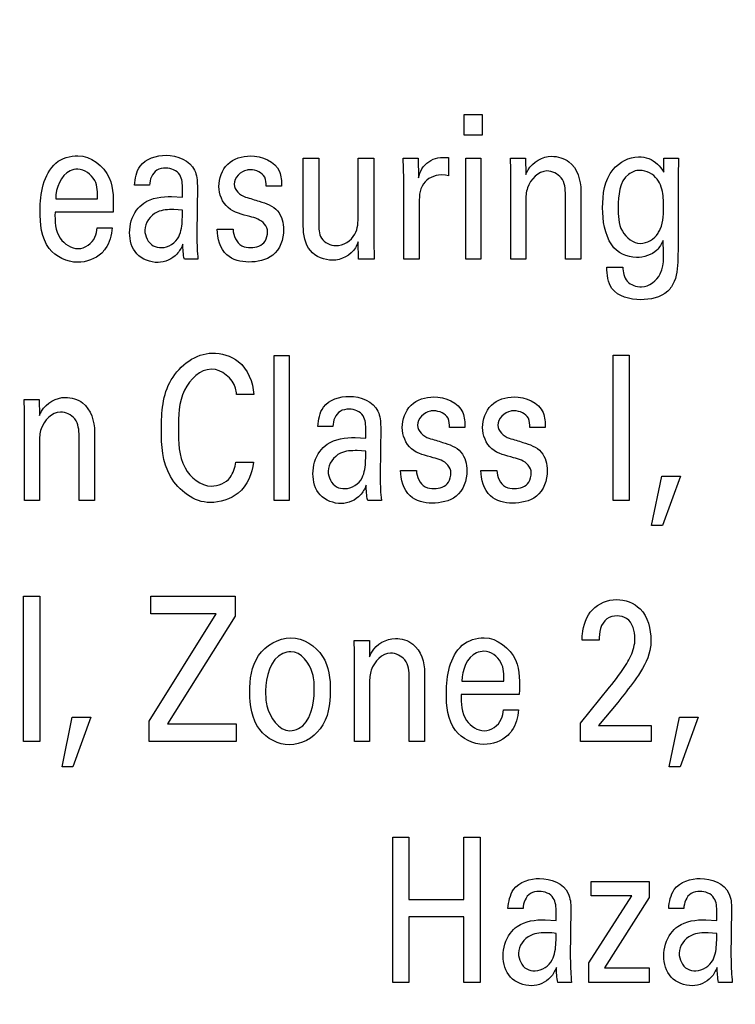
# Model space of a CAD drawing. Header units: inches. Extents: x 0 to 22, y 0 to 17.
# Tile 8 of 75: x 6.247 to 6.495, y 6.032 to 6.373. Entities that reach past the tile are written whole.
import ezdxf

# ---------------------------------------------------------------- set-up
doc = ezdxf.new("R2010")
doc.units = ezdxf.units.IN
doc.header["$LTSCALE"] = 1.21
doc.header["$MEASUREMENT"] = 0
doc.layers.get('0').update_dxf_attribs({"linetype": 'CONTINUOUS'})
doc.layers.add('DIMENSIONS', color=7, linetype='CONTINUOUS')
doc.styles.get("Standard").update_dxf_attribs({"font": 'txt', "width": 0.8})
doc.dimstyles.new('DIMSTYLE_1', dxfattribs={"dimtxt": 0.125, "dimasz": 0.18, "dimexe": 0.125, "dimexo": 0.0625, "dimgap": 0.0625, "dimtad": 0, "dimtih": 1, "dimtoh": 1, "dimzin": 4, "dimdsep": 46, "dimtxsty": 'STANDARD', "dimblk": '_FILLED', "dimblk1": '_FILLED', "dimblk2": '_FILLED', "dimcen": 0.09, "dimadec": 0, "dimazin": 0, "dimtp": 0.001, "dimtm": 0.001, "dimtfac": 1, "dimtofl": 0, "dimtmove": 0, "dimatfit": 3, "dimldrblk": '_FILLED', "dimfxl": 1, "dimtolj": 1, "dimtzin": 4, "dimarcsym": 0})

# ---------------------------------------------------------------- blocks, each defined once
blk = doc.blocks.new('_FILLED')
at = {"color": 0, "linetype": 'BYBLOCK'}
blk.add_solid([(0, 0), (-1, 0.1736111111), (-1, -0.1736111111)], dxfattribs=at)
blk = doc.blocks.new('*D4')
at = {"layer": 'DIMENSIONS', "color": 2, "linetype": 'CONTINUOUS'}
for p, q in [((4.8775601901, 6.6428597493), (4.0650597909, 6.6428591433)), ((4.1900597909, 6.6428592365), (4.1900605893, 6.2326123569)), ((4.1900605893, 5.5723655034), (4.1900605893, 5.9826123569)), ((7.0324736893, 5.5723676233), (4.0650605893, 5.5723654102))]:
    blk.add_line(p, q, dxfattribs=at)
at = {"layer": 'DIMENSIONS', "color": 2, "linetype": 'CONTINUOUS', "xscale": 0.18, "yscale": 0.18, "zscale": 0.18}
for p, rotation in [((4.1900597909, 6.6428592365), 90.0001115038), ((4.1900605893, 5.5723655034), 270)]:
    blk.add_blockref('_FILLED', p, dxfattribs=dict(at, rotation=rotation))
at = {"layer": 'DIMENSIONS', "color": 2, "linetype": 'CONTINUOUS', "insert": (4.1900601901, 6.1701123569), "char_height": 0.125, "width": 1.125, "attachment_point": 2, "line_spacing_factor": 0.9}
blk.add_mtext('1.07{\\Ftxt.shx;\\W1.000000;\\H0.125000; }[27.2]', dxfattribs=at)

msp = doc.modelspace()

# ---------------------------------------------------------------- linework, layer by layer
at = {"color": 40, "linetype": 'CONTINUOUS'}
for p, q in [((6.4011463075, 6.3399746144), (6.4074199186, 6.3399746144)), ((6.4011463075, 6.3328135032), (6.4011463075, 6.3399746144)), ((6.4074199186, 6.3399746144), (6.4074199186, 6.3328135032)), ((6.4074199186, 6.3328135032), (6.4011463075, 6.3328135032)), ((6.3455365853, 6.3248246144), (6.3508671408, 6.3248246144)), ((6.3455365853, 6.3013940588), (6.3455365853, 6.3248246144)), ((6.3508671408, 6.3248246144), (6.3508671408, 6.3023704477)), ((6.3645254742, 6.3248246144), (6.3699101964, 6.3248246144)), ((6.3645254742, 6.3050829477), (6.3645254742, 6.3248246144)), ((6.3699101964, 6.3248246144), (6.3699101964, 6.2964635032)), ((6.3800351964, 6.3248246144), (6.3853115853, 6.3248246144)), ((6.3803129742, 6.3177315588), (6.3800351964, 6.3248246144)), ((6.3853115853, 6.3248246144), (6.3854199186, 6.3180773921)), ((6.3956935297, 6.3251023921), (6.3956935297, 6.3187079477)), ((6.4017018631, 6.3248246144), (6.4069240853, 6.3248246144)), ((6.4017018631, 6.2899260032), (6.4017018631, 6.3248246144)), ((6.4069240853, 6.3248246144), (6.4069240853, 6.2899260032)), ((6.4172046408, 6.3248246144), (6.4224199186, 6.3248246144)), ((6.4172601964, 6.3207898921), (6.4172046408, 6.3248246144)), ((6.4224199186, 6.3248246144), (6.4224740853, 6.3191898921)), ((6.4701907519, 6.3200232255), (6.4702449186, 6.3248246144)), ((6.4702449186, 6.3248246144), (6.4752976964, 6.3248246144)), ((6.4752976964, 6.3248246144), (6.4751893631, 6.3184982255)), ((6.4172601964, 6.2899260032), (6.4172601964, 6.3207898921)), ((6.3803129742, 6.2899260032), (6.3803129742, 6.3177315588)), ((6.3946963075, 6.3189857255), (6.3931976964, 6.319053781)), ((6.3956935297, 6.3187079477), (6.3946963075, 6.3189857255)), ((6.4751893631, 6.3184982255), (6.4751338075, 6.2966676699)), ((6.2923685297, 6.3155065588), (6.2871463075, 6.3155065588)), ((6.3089157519, 6.3153718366), (6.3086921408, 6.2986885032)), ((6.3380226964, 6.3151607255), (6.3326921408, 6.3151607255)), ((6.4415240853, 6.313628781), (6.4415240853, 6.2899260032)), ((6.2599240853, 6.3107801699), (6.2744171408, 6.3107801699)), ((6.3000310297, 6.3116135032), (6.3038018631, 6.311403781)), ((6.4361935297, 6.2899260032), (6.4361935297, 6.3121023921)), ((6.3038018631, 6.3068871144), (6.3008046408, 6.3070982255)), ((6.3855893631, 6.3084871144), (6.3855893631, 6.2899260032)), ((6.4224740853, 6.3100135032), (6.4224740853, 6.2899260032)), ((6.2797476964, 6.3061954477), (6.2597004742, 6.3061954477)), ((6.2742476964, 6.3008385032), (6.2794699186, 6.3008385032)), ((6.3158185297, 6.3002815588), (6.3213115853, 6.3002815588)), ((6.3646407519, 6.2899260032), (6.3645254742, 6.2959079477)), ((6.3699101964, 6.2964635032), (6.3700796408, 6.2899260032)), ((6.3091324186, 6.2899260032), (6.3044185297, 6.2899260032)), ((6.3700796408, 6.2899260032), (6.3646407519, 6.2899260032)), ((6.3855893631, 6.2899260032), (6.3803129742, 6.2899260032)), ((6.4069240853, 6.2899260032), (6.4017018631, 6.2899260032)), ((6.4224740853, 6.2899260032), (6.4172601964, 6.2899260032)), ((6.4415240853, 6.2899260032), (6.4361935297, 6.2899260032)), ((6.4504824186, 6.2872204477), (6.4560310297, 6.2872204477)), ((6.3354796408, 6.256716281), (6.3407004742, 6.256716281)), ((6.3354796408, 6.2065926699), (6.3354796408, 6.256716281)), ((6.3407004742, 6.256716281), (6.3407004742, 6.2065926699)), ((6.4527004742, 6.2567843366), (6.4582546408, 6.2567843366)), ((6.4527004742, 6.2065926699), (6.4527004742, 6.2567843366)), ((6.4582546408, 6.2567843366), (6.4582546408, 6.2065926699)), ((6.3284060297, 6.2432273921), (6.3224657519, 6.2432273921)), ((6.2490393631, 6.241491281), (6.2542546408, 6.241491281)), ((6.2490935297, 6.2374565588), (6.2490393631, 6.241491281)), ((6.2542546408, 6.241491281), (6.2543088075, 6.2358621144)), ((6.2490935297, 6.2065926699), (6.2490935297, 6.2374565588)), ((6.3557560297, 6.2321732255), (6.3505351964, 6.2321732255)), ((6.3723032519, 6.2320385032), (6.3720796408, 6.2153551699)), ((6.2680282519, 6.2065926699), (6.2680282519, 6.2287690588)), ((6.2733588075, 6.2303023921), (6.2733588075, 6.2065926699)), ((6.4014171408, 6.2318273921), (6.3960865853, 6.2318273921)), ((6.4291949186, 6.2318273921), (6.4238643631, 6.2318273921)), ((6.2543088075, 6.2266871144), (6.2543088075, 6.2065926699)), ((6.3634199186, 6.2282801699), (6.3671976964, 6.2280773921)), ((6.3671976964, 6.223553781), (6.3641935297, 6.2237648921)), ((6.3221865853, 6.219803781), (6.3282976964, 6.219803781)), ((6.3792004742, 6.2169551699), (6.3847004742, 6.2169551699)), ((6.4069782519, 6.2169551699), (6.4124782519, 6.2169551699)), ((6.4659796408, 6.1978385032), (6.4695324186, 6.2149343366)), ((6.4695324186, 6.2149343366), (6.4759754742, 6.2149343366)), ((6.4759754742, 6.2149343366), (6.4697560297, 6.1978385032)), ((6.2543088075, 6.2065926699), (6.2490935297, 6.2065926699)), ((6.2733588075, 6.2065926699), (6.2680282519, 6.2065926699)), ((6.3407004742, 6.2065926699), (6.3354796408, 6.2065926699)), ((6.3725268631, 6.2065926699), (6.3678074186, 6.2065926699)), ((6.4582546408, 6.2065926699), (6.4527004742, 6.2065926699)), ((6.4697560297, 6.1978385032), (6.4659796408, 6.1978385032)), ((6.2488435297, 6.1734510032), (6.2543976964, 6.1734510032)), ((6.2488435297, 6.123266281), (6.2488435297, 6.1734510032)), ((6.2543976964, 6.1734510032), (6.2543976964, 6.123266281)), ((6.2928421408, 6.1734510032), (6.3219907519, 6.1734510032)), ((6.2928421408, 6.1673343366), (6.2928421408, 6.1734510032)), ((6.3219907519, 6.1734510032), (6.3219907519, 6.1665676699)), ((6.2922324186, 6.1302176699), (6.3153851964, 6.1673343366)), ((6.3153851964, 6.1673343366), (6.2928421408, 6.1673343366)), ((6.3219907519, 6.1665676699), (6.2986213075, 6.1293829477)), ((6.3631754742, 6.1581579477), (6.3683907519, 6.1581579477)), ((6.3632296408, 6.1541301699), (6.3631754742, 6.1581579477)), ((6.3683907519, 6.1581579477), (6.3684518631, 6.152528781)), ((6.4477838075, 6.1582260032), (6.4419518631, 6.1582260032)), ((6.3632296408, 6.123266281), (6.3632296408, 6.1541301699)), ((6.3874949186, 6.1469690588), (6.3874949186, 6.123266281)), ((6.3821643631, 6.123266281), (6.3821643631, 6.1454357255)), ((6.4003935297, 6.1441204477), (6.4148865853, 6.1441204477)), ((6.3684518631, 6.143353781), (6.3684518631, 6.123266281)), ((6.4413949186, 6.1295871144), (6.4514463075, 6.1419635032)), ((6.4202157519, 6.139528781), (6.4001699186, 6.139528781)), ((6.4542810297, 6.1367482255), (6.4475601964, 6.1287523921)), ((6.4147226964, 6.134178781), (6.4199379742, 6.134178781)), ((6.2621213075, 6.1145051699), (6.2656754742, 6.1316079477)), ((6.2656754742, 6.1316079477), (6.2721185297, 6.1316079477)), ((6.2721185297, 6.1316079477), (6.2658990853, 6.1145051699)), ((6.2922324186, 6.123266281), (6.2922324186, 6.1302176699)), ((6.4720629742, 6.1145051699), (6.4756157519, 6.1316079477)), ((6.4756157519, 6.1316079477), (6.4820588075, 6.1316079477)), ((6.4820588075, 6.1316079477), (6.4758393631, 6.1145051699)), ((6.2986213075, 6.1293829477), (6.3223838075, 6.1293829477)), ((6.3223838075, 6.1293829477), (6.3223838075, 6.123266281)), ((6.4413949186, 6.123266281), (6.4413949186, 6.1295871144)), ((6.4475601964, 6.1287523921), (6.4658296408, 6.1287523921)), ((6.4658296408, 6.1287523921), (6.4658296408, 6.123266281)), ((6.2543976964, 6.123266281), (6.2488435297, 6.123266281)), ((6.3223838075, 6.123266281), (6.2922324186, 6.123266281)), ((6.3684518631, 6.123266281), (6.3632296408, 6.123266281)), ((6.3874949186, 6.123266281), (6.3821643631, 6.123266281)), ((6.4658296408, 6.123266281), (6.4413949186, 6.123266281)), ((6.2658990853, 6.1145051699), (6.2621213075, 6.1145051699)), ((6.4758393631, 6.1145051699), (6.4720629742, 6.1145051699)), ((6.3764879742, 6.0901176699), (6.3820421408, 6.0901176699)), ((6.3764879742, 6.0399329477), (6.3764879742, 6.0901176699)), ((6.3820421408, 6.0901176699), (6.3820421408, 6.0685718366)), ((6.4010851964, 6.0901176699), (6.4066393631, 6.0901176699)), ((6.4010851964, 6.0685718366), (6.4010851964, 6.0901176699)), ((6.4066393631, 6.0901176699), (6.4066393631, 6.0399329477)), ((6.4450435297, 6.0748246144), (6.4650838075, 6.0748246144)), ((6.4450435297, 6.0698940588), (6.4450435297, 6.0748246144)), ((6.4650838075, 6.0748246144), (6.4650838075, 6.0692635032)), ((6.3820421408, 6.0685718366), (6.4010851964, 6.0685718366)), ((6.4442643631, 6.0466746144), (6.4591435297, 6.0698940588)), ((6.4591435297, 6.0698940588), (6.4450435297, 6.0698940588)), ((6.4650838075, 6.0692635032), (6.4497101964, 6.0450051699)), ((6.4215393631, 6.0655135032), (6.4163171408, 6.0655135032)), ((6.4380865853, 6.0653718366), (6.4378629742, 6.0486885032)), ((6.4770949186, 6.0655135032), (6.4718726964, 6.0655135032)), ((6.4936421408, 6.0653718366), (6.4934185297, 6.0486885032)), ((6.4010851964, 6.062591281), (6.3820421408, 6.062591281)), ((6.3820421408, 6.062591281), (6.3820421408, 6.0399329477)), ((6.4010851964, 6.0399329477), (6.4010851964, 6.062591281)), ((6.4292018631, 6.0616204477), (6.4329796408, 6.0614107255)), ((6.4847574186, 6.0616204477), (6.4885351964, 6.0614107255)), ((6.4885351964, 6.0568940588), (6.4855310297, 6.057103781)), ((6.4442643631, 6.0399329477), (6.4442643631, 6.0466746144)), ((6.4497101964, 6.0450051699), (6.4650838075, 6.0450051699)), ((6.4650838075, 6.0450051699), (6.4650838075, 6.0399329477)), ((6.3820421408, 6.0399329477), (6.3764879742, 6.0399329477)), ((6.4066393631, 6.0399329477), (6.4010851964, 6.0399329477)), ((6.4383101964, 6.0399329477), (6.4335893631, 6.0399329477)), ((6.4650838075, 6.0399329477), (6.4442643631, 6.0399329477)), ((6.4938657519, 6.0399329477), (6.4891449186, 6.0399329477))]:
    msp.add_line(p, q, dxfattribs=at)
msp.add_arc((6.4300079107, 6.0359460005), 0.0211577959, 81.9257914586, 90.0690331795, dxfattribs=at)
for points in [[(6.2600324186, 6.3231565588), (6.2620370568, 6.3249313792), (6.2649647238, 6.3257273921), (6.2676421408, 6.3257273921)], [(6.2890921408, 6.3221121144), (6.2909956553, 6.3247437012), (6.294837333, 6.3258621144), (6.2980851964, 6.3258621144)], [(6.2980851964, 6.3258621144), (6.3017998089, 6.3258621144), (6.3065270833, 6.3241436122), (6.3079726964, 6.3207218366)], [(6.3272532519, 6.3256593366), (6.3310601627, 6.3256593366), (6.3358891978, 6.3237688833), (6.3373032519, 6.3202343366)], [(6.3920865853, 6.3249607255), (6.3932710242, 6.3251726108), (6.39449381, 6.3251943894), (6.3956935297, 6.3251023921)], [(6.2545393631, 6.3067510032), (6.2545393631, 6.3125179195), (6.2556854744, 6.3193669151), (6.2600324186, 6.3231565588)], [(6.2871463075, 6.3155065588), (6.2873601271, 6.3177919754), (6.287798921, 6.3202156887), (6.2890921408, 6.3221121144)], [(6.3028046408, 6.3191218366), (6.3018818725, 6.3206455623), (6.2997582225, 6.3214135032), (6.2979768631, 6.3214135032)], [(6.3079726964, 6.3207218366), (6.3086817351, 6.3190555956), (6.3089157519, 6.3171826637), (6.3089157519, 6.3153718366)], [(6.4346949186, 6.3180773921), (6.4335239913, 6.3194795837), (6.4315786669, 6.3204440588), (6.4297518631, 6.3204440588)], [(6.4679115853, 6.3175954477), (6.4665785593, 6.3193995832), (6.4641603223, 6.320653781), (6.4619171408, 6.320653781)], [(6.3373032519, 6.3202343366), (6.3378952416, 6.318632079), (6.3380226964, 6.3168688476), (6.3380226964, 6.3151607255)], [(6.4361935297, 6.3121023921), (6.4361935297, 6.3141557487), (6.4359772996, 6.3164737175), (6.4346949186, 6.3180773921)], [(6.3216449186, 6.3158523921), (6.3216449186, 6.3138714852), (6.3237097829, 6.3120416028), (6.3255851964, 6.311403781)], [(6.2903671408, 6.3093218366), (6.2930861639, 6.311210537), (6.296720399, 6.3116135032), (6.3000310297, 6.3116135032)], [(6.4521990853, 6.2948635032), (6.449734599, 6.2985251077), (6.4490379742, 6.3033081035), (6.4490379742, 6.3077218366)], [(6.3366393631, 6.3066093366), (6.3381174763, 6.3048919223), (6.3387476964, 6.3024127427), (6.3387476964, 6.3001468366)], [(6.3633588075, 6.2985454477), (6.3644381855, 6.3004780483), (6.3645254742, 6.3028693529), (6.3645254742, 6.3050829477)], [(6.2794699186, 6.3008385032), (6.2792192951, 6.2982915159), (6.2786012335, 6.2956011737), (6.2770824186, 6.293541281)], [(6.3387476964, 6.3001468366), (6.3387476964, 6.296945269), (6.3374955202, 6.2932838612), (6.3349699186, 6.291316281)], [(6.2965324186, 6.2939621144), (6.2988740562, 6.2939621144), (6.3013863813, 6.2956377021), (6.3024726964, 6.2977121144)], [(6.3323060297, 6.2961857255), (6.3328973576, 6.297145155), (6.3331935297, 6.2983212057), (6.3331935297, 6.2994482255)], [(6.3568074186, 6.294653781), (6.3593474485, 6.294653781), (6.362153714, 6.2963094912), (6.3633588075, 6.2985454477)], [(6.4620865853, 6.2954190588), (6.4644270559, 6.2954190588), (6.4669670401, 6.2968953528), (6.4681893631, 6.298891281)], [(6.3044185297, 6.2899260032), (6.3040328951, 6.2916293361), (6.3039171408, 6.2933948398), (6.3039171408, 6.295141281)], [(6.3274226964, 6.2939621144), (6.3292112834, 6.2939621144), (6.331343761, 6.294678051), (6.3323060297, 6.2961857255)], [(6.4607504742, 6.2905496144), (6.4575578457, 6.2905496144), (6.4539296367, 6.2921805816), (6.4521990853, 6.2948635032)], [(6.3349699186, 6.291316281), (6.3326970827, 6.2895673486), (6.3295641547, 6.2889565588), (6.3266963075, 6.2889565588)], [(6.3524810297, 6.238778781), (6.3543812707, 6.2414138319), (6.3582253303, 6.2425357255), (6.3614740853, 6.2425357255)], [(6.3614740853, 6.2425357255), (6.3651897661, 6.2425357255), (6.3699098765, 6.2408088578), (6.3713615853, 6.2373885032)], [(6.3906407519, 6.2423260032), (6.3944480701, 6.2423260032), (6.3992779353, 6.2404359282), (6.4006921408, 6.2369010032)], [(6.4184185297, 6.2423260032), (6.4222258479, 6.2423260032), (6.4270557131, 6.2404359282), (6.4284699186, 6.2369010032)], [(6.3505351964, 6.2321732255), (6.350749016, 6.2344586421), (6.3511852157, 6.236884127), (6.3524810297, 6.238778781)], [(6.2665296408, 6.2347510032), (6.2653563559, 6.2361499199), (6.2634123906, 6.2371107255), (6.2615865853, 6.2371107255)], [(6.3661935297, 6.2357885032), (6.3652727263, 6.2373150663), (6.3631471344, 6.2380871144), (6.3613643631, 6.2380871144)], [(6.3713615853, 6.2373885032), (6.3720716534, 6.235722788), (6.3723032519, 6.2338492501), (6.3723032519, 6.2320385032)], [(6.4006921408, 6.2369010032), (6.4012882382, 6.2352999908), (6.4014171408, 6.2335357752), (6.4014171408, 6.2318273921)], [(6.4284699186, 6.2369010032), (6.4290660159, 6.2352999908), (6.4291949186, 6.2335357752), (6.4291949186, 6.2318273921)], [(6.2680282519, 6.2287690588), (6.2680282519, 6.2308246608), (6.2678100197, 6.2331428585), (6.2665296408, 6.2347510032)], [(6.3850324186, 6.2325260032), (6.3850324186, 6.2305435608), (6.3870991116, 6.2287048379), (6.3889796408, 6.2280773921)], [(6.4128101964, 6.2325260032), (6.4128101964, 6.2305435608), (6.4148768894, 6.2287048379), (6.4167574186, 6.2280773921)], [(6.3537560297, 6.2259885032), (6.3564721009, 6.2278814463), (6.3601092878, 6.2282801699), (6.3634199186, 6.2282801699)], [(6.4000268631, 6.2232760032), (6.40150507, 6.2215584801), (6.4021365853, 6.219079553), (6.4021365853, 6.2168135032)], [(6.4278046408, 6.2232760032), (6.4292828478, 6.2215584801), (6.4299143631, 6.219079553), (6.4299143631, 6.2168135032)], [(6.3202476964, 6.2145204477), (6.3213653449, 6.2160271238), (6.3219307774, 6.2179453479), (6.3221865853, 6.219803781)], [(6.3956935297, 6.2128523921), (6.3962871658, 6.2138131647), (6.3965824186, 6.2149924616), (6.3965824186, 6.2161218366)], [(6.4021365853, 6.2168135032), (6.4021365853, 6.2136119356), (6.4008844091, 6.2099505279), (6.3983588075, 6.2079829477)], [(6.4234713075, 6.2128523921), (6.4240649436, 6.2138131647), (6.4243601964, 6.2149924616), (6.4243601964, 6.2161218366)], [(6.4299143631, 6.2168135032), (6.4299143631, 6.2136119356), (6.4286621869, 6.2099505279), (6.4261365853, 6.2079829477)], [(6.3137504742, 6.2115301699), (6.3161345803, 6.2115301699), (6.3187878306, 6.2126355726), (6.3202476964, 6.2145204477)], [(6.3599199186, 6.210628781), (6.3622619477, 6.210628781), (6.3647726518, 6.2123052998), (6.3658615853, 6.214378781)], [(6.3678074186, 6.2065926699), (6.3674232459, 6.2082963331), (6.3673060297, 6.2100615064), (6.3673060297, 6.2118079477)], [(6.3908115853, 6.210628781), (6.3925997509, 6.210628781), (6.3947287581, 6.2113468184), (6.3956935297, 6.2128523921)], [(6.4185893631, 6.210628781), (6.4203775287, 6.210628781), (6.4225065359, 6.2113468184), (6.4234713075, 6.2128523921)], [(6.3983588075, 6.2079829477), (6.3960823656, 6.2062387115), (6.3929530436, 6.2056232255), (6.3900851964, 6.2056232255)], [(6.4261365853, 6.2079829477), (6.4238601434, 6.2062387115), (6.4207308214, 6.2056232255), (6.4178629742, 6.2056232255)], [(6.4455046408, 6.168791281), (6.447557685, 6.1709908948), (6.4508249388, 6.1722704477), (6.4538338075, 6.1722704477)], [(6.4005088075, 6.1564898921), (6.402506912, 6.1582687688), (6.4054363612, 6.1590607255), (6.4081115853, 6.1590607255)], [(6.3806657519, 6.1514176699), (6.3794951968, 6.1528194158), (6.3775475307, 6.1537773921), (6.3757213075, 6.1537773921)], [(6.3950088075, 6.1400843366), (6.3950088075, 6.1458519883), (6.3961613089, 6.1526997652), (6.4005088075, 6.1564898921)], [(6.3821643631, 6.1454357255), (6.3821643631, 6.1474913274), (6.3819461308, 6.1498095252), (6.3806657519, 6.1514176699)], [(6.4514463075, 6.1419635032), (6.4535992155, 6.1445886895), (6.4556627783, 6.1473122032), (6.4573865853, 6.1502371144)], [(6.4199379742, 6.134178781), (6.4196994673, 6.1316306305), (6.419072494, 6.1289390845), (6.4175504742, 6.1268815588)], [(6.4182629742, 6.0721190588), (6.4201664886, 6.0747506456), (6.4240081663, 6.0758690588), (6.4272560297, 6.0758690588)], [(6.4272560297, 6.0758690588), (6.4309706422, 6.0758690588), (6.4356955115, 6.0741495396), (6.4371435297, 6.070728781)], [(6.4738185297, 6.0721190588), (6.4757220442, 6.0747506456), (6.4795637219, 6.0758690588), (6.4828115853, 6.0758690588)], [(6.4828115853, 6.0758690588), (6.4865261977, 6.0758690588), (6.4912453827, 6.0741471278), (6.4926990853, 6.070728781)], [(6.4163171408, 6.0655135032), (6.4165317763, 6.0677988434), (6.4169697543, 6.0702226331), (6.4182629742, 6.0721190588)], [(6.4718726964, 6.0655135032), (6.4720873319, 6.0677988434), (6.4725253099, 6.0702226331), (6.4738185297, 6.0721190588)], [(6.4319754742, 6.069128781), (6.4310527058, 6.0706525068), (6.4289290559, 6.0714204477), (6.4271476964, 6.0714204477)], [(6.4371435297, 6.070728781), (6.4378534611, 6.0690604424), (6.4380865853, 6.0671849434), (6.4380865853, 6.0653718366)], [(6.4875310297, 6.069128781), (6.4866082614, 6.0706525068), (6.4844846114, 6.0714204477), (6.4827032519, 6.0714204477)], [(6.4926990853, 6.070728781), (6.4934090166, 6.0690604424), (6.4936421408, 6.0671849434), (6.4936421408, 6.0653718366)], [(6.4195379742, 6.059328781), (6.4222569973, 6.0612174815), (6.4258912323, 6.0616204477), (6.4292018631, 6.0616204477)], [(6.4750935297, 6.059328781), (6.4778125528, 6.0612174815), (6.4814467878, 6.0616204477), (6.4847574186, 6.0616204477)], [(6.4257032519, 6.0439621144), (6.428046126, 6.0439621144), (6.430556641, 6.0456435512), (6.4316435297, 6.0477190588)], [(6.4335893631, 6.0399329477), (6.4332037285, 6.0416362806), (6.4330879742, 6.0434017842), (6.4330879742, 6.0451482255)], [(6.4812588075, 6.0439621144), (6.4836016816, 6.0439621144), (6.4861121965, 6.0456435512), (6.4871990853, 6.0477190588)], [(6.4891449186, 6.0399329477), (6.488759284, 6.0416362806), (6.4886435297, 6.0434017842), (6.4886435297, 6.0451482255)]]:
    msp.add_open_spline(points, degree=3, dxfattribs=at)
for points, knots in [([(6.2676421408, 6.3257273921), (6.2720437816, 6.3257273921), (6.2805375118, 6.3189994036), (6.2798235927, 6.3101868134), (6.2797476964, 6.3061954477)], [0, 0, 0, 0, 0.5243964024, 1, 1, 1, 1]), ([(6.3163685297, 6.3150926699), (6.3163685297, 6.317844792), (6.3184296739, 6.3238509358), (6.3244628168, 6.3256593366), (6.3272532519, 6.3256593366)], [0, 0, 0, 0, 0.4965437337, 1, 1, 1, 1]), ([(6.3854199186, 6.3180773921), (6.3856401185, 6.3191466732), (6.3866852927, 6.3223681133), (6.3898821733, 6.3245697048), (6.3920865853, 6.3249607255)], [0, 0, 0, 0, 0.3277901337, 1, 1, 1, 1]), ([(6.4224740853, 6.3191898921), (6.4227025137, 6.3197370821), (6.424188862, 6.3231626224), (6.4282715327, 6.325516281), (6.4314199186, 6.325516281)], [0, 0, 0, 0, 0.1584874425, 1, 1, 1, 1]), ([(6.4314199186, 6.325516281), (6.4335168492, 6.325516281), (6.4395393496, 6.323795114), (6.4415240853, 6.31722093), (6.4415240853, 6.313628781)], [0, 0, 0, 0, 0.368588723, 1, 1, 1, 1]), ([(6.4490379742, 6.3077218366), (6.4490379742, 6.3122929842), (6.4501084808, 6.3209755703), (6.4581611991, 6.3253065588), (6.4614213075, 6.3253065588)], [0, 0, 0, 0, 0.5837055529, 1, 1, 1, 1]), ([(6.4614213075, 6.3253065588), (6.4626288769, 6.3253065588), (6.4662669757, 6.3248862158), (6.4689674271, 6.3220147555), (6.4701907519, 6.3200232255)], [0, 0, 0, 0, 0.340657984, 1, 1, 1, 1]), ([(6.2675338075, 6.3210676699), (6.2666483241, 6.3210676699), (6.261977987, 6.3202066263), (6.2599754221, 6.3144375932), (6.2599240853, 6.3107801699)], [0, 0, 0, 0, 0.194900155, 1, 1, 1, 1]), ([(6.2744171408, 6.3107801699), (6.274452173, 6.3129377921), (6.2744610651, 6.3176937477), (6.2698831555, 6.3210676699), (6.2675338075, 6.3210676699)], [0, 0, 0, 0, 0.4787629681, 1, 1, 1, 1]), ([(6.2979768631, 6.3214135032), (6.2969171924, 6.3214135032), (6.2937128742, 6.3209279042), (6.2924432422, 6.3174241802), (6.2923685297, 6.3155065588)], [0, 0, 0, 0, 0.3557437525, 1, 1, 1, 1]), ([(6.3273074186, 6.3208579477), (6.3269028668, 6.3208579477), (6.3242965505, 6.3208137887), (6.3216449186, 6.3180658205), (6.3216449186, 6.3158523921)], [0, 0, 0, 0, 0.1545282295, 1, 1, 1, 1]), ([(6.3326921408, 6.3151607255), (6.3327259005, 6.3162133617), (6.3325889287, 6.3193471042), (6.3291473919, 6.3208579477), (6.3273074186, 6.3208579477)], [0, 0, 0, 0, 0.3640243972, 1, 1, 1, 1]), ([(6.4297518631, 6.3204440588), (6.426797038, 6.3204440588), (6.4226880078, 6.3159988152), (6.4224740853, 6.3115581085), (6.4224740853, 6.3100135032)], [0, 0, 0, 0, 0.656710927, 1, 1, 1, 1]), ([(6.4619171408, 6.320653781), (6.4605207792, 6.320653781), (6.4549250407, 6.3186248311), (6.4544226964, 6.3118477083), (6.4544226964, 6.3078635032)], [0, 0, 0, 0, 0.2595194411, 1, 1, 1, 1]), ([(6.3038018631, 6.311403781), (6.3038018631, 6.3123408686), (6.3037918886, 6.3148969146), (6.3037169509, 6.3177254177), (6.3028046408, 6.3191218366)], [0, 0, 0, 0, 0.3597114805, 1, 1, 1, 1]), ([(6.3931976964, 6.319053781), (6.3909207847, 6.319053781), (6.3855913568, 6.3165142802), (6.3855893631, 6.3110439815), (6.3855893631, 6.3084871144)], [0, 0, 0, 0, 0.4710417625, 1, 1, 1, 1]), ([(6.4700824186, 6.3089010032), (6.4700824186, 6.3098863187), (6.4699827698, 6.3128767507), (6.469147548, 6.3159853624), (6.4679115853, 6.3175954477)], [0, 0, 0, 0, 0.3267948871, 1, 1, 1, 1]), ([(6.3270907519, 6.3046635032), (6.3244752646, 6.3054114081), (6.3187503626, 6.3065323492), (6.3163685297, 6.3124308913), (6.3163685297, 6.3150926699)], [0, 0, 0, 0, 0.5054384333, 1, 1, 1, 1]), ([(6.3255851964, 6.311403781), (6.3271718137, 6.310933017), (6.3309580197, 6.3098005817), (6.3350897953, 6.3084154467), (6.3366393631, 6.3066093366)], [0, 0, 0, 0, 0.4101845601, 1, 1, 1, 1]), ([(6.2674726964, 6.2888815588), (6.2638501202, 6.2888815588), (6.2552027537, 6.2931688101), (6.2545393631, 6.3022643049), (6.2545393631, 6.3067510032)], [0, 0, 0, 0, 0.4467201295, 1, 1, 1, 1]), ([(6.2854851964, 6.2991023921), (6.2854851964, 6.3018060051), (6.2865952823, 6.3058916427), (6.2894210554, 6.3086334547), (6.2903671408, 6.3093218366)], [0, 0, 0, 0, 0.6979527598, 1, 1, 1, 1]), ([(6.3008046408, 6.3070982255), (6.2988435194, 6.3070982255), (6.2941842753, 6.3070948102), (6.2907546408, 6.30250845), (6.2907546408, 6.300003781)], [0, 0, 0, 0, 0.4391431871, 1, 1, 1, 1]), ([(6.3024726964, 6.2977121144), (6.3033789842, 6.299550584), (6.3037338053, 6.3027591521), (6.3037784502, 6.3058362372), (6.3038018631, 6.3068871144)], [0, 0, 0, 0, 0.6610164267, 1, 1, 1, 1]), ([(6.4544226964, 6.3078635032), (6.4544226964, 6.3050783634), (6.4544373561, 6.299522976), (6.4595802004, 6.2954190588), (6.4620865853, 6.2954190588)], [0, 0, 0, 0, 0.526339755, 1, 1, 1, 1]), ([(6.4681893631, 6.298891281), (6.4684737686, 6.2993542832), (6.4701227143, 6.3023831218), (6.4700824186, 6.3060195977), (6.4700824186, 6.3089010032)], [0, 0, 0, 0, 0.1586600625, 1, 1, 1, 1]), ([(6.2597004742, 6.3061954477), (6.2596545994, 6.3031341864), (6.2597944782, 6.2971823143), (6.2653146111, 6.2936093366), (6.2676963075, 6.2936093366)], [0, 0, 0, 0, 0.5624536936, 1, 1, 1, 1]), ([(6.3331935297, 6.2994482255), (6.3331935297, 6.3012954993), (6.3306930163, 6.3039163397), (6.3280000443, 6.3044056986), (6.3270907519, 6.3046635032)], [0, 0, 0, 0, 0.6615347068, 1, 1, 1, 1]), ([(6.2676963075, 6.2936093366), (6.2700475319, 6.2936093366), (6.2736563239, 6.2962677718), (6.2741503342, 6.2997350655), (6.2742476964, 6.3008385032)], [0, 0, 0, 0, 0.6797510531, 1, 1, 1, 1]), ([(6.2907546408, 6.300003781), (6.2907546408, 6.2979566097), (6.2923809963, 6.2944477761), (6.2955523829, 6.2939621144), (6.2965324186, 6.2939621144)], [0, 0, 0, 0, 0.6762574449, 1, 1, 1, 1]), ([(6.3266963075, 6.2889565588), (6.3240331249, 6.2889565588), (6.317619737, 6.2905330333), (6.3157957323, 6.2971448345), (6.3158185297, 6.3002815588)], [0, 0, 0, 0, 0.4591702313, 1, 1, 1, 1]), ([(6.3213115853, 6.3002815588), (6.3212674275, 6.2981314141), (6.3229886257, 6.2943403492), (6.3263710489, 6.2939621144), (6.3274226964, 6.2939621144)], [0, 0, 0, 0, 0.6715906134, 1, 1, 1, 1]), ([(6.3556407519, 6.2895801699), (6.3528649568, 6.2895801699), (6.3465937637, 6.2920648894), (6.3455365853, 6.2984480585), (6.3455365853, 6.3013940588)], [0, 0, 0, 0, 0.4851265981, 1, 1, 1, 1]), ([(6.3508671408, 6.3023704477), (6.3508671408, 6.3006284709), (6.3509109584, 6.2966224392), (6.3549408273, 6.294653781), (6.3568074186, 6.294653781)], [0, 0, 0, 0, 0.4827335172, 1, 1, 1, 1]), ([(6.2953115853, 6.2888135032), (6.2926805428, 6.2888135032), (6.2869969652, 6.2908366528), (6.2854851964, 6.2965255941), (6.2854851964, 6.2991023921)], [0, 0, 0, 0, 0.5052079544, 1, 1, 1, 1]), ([(6.3086921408, 6.2986885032), (6.3086921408, 6.2983200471), (6.3087461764, 6.2953958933), (6.3088557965, 6.2924673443), (6.3091324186, 6.2899260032)], [0, 0, 0, 0, 0.1259761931, 1, 1, 1, 1]), ([(6.4751338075, 6.2966676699), (6.4751338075, 6.2948559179), (6.4750687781, 6.2900523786), (6.4749772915, 6.2850131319), (6.4737990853, 6.2822148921)], [0, 0, 0, 0, 0.3737173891, 1, 1, 1, 1]), ([(6.2770824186, 6.293541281), (6.2767165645, 6.2930210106), (6.2744012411, 6.290210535), (6.2704632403, 6.2888815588), (6.2674726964, 6.2888815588)], [0, 0, 0, 0, 0.1753797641, 1, 1, 1, 1]), ([(6.3039171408, 6.295141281), (6.3033863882, 6.2939174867), (6.3016286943, 6.290566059), (6.2976947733, 6.2888135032), (6.2953115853, 6.2888135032)], [0, 0, 0, 0, 0.3588614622, 1, 1, 1, 1]), ([(6.3645254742, 6.2959079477), (6.3642430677, 6.295218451), (6.3627903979, 6.2917513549), (6.3586463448, 6.2895801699), (6.3556407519, 6.2895801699)], [0, 0, 0, 0, 0.1986544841, 1, 1, 1, 1]), ([(6.4699129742, 6.2964635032), (6.4694371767, 6.2952255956), (6.4674290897, 6.2917910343), (6.4632437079, 6.2905496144), (6.4607504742, 6.2905496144)], [0, 0, 0, 0, 0.3472237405, 1, 1, 1, 1]), ([(6.4625268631, 6.2804051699), (6.4651378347, 6.2804051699), (6.4714495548, 6.2856166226), (6.4699129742, 6.2925921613), (6.4699129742, 6.2964635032)], [0, 0, 0, 0, 0.4027839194, 1, 1, 1, 1]), ([(6.4621949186, 6.2759565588), (6.458634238, 6.2759565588), (6.4511030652, 6.2777716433), (6.4505993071, 6.2846868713), (6.4504824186, 6.2872204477)], [0, 0, 0, 0, 0.5840099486, 1, 1, 1, 1]), ([(6.4560310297, 6.2872204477), (6.4561282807, 6.2855273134), (6.4567198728, 6.2815954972), (6.460733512, 6.2804051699), (6.4625268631, 6.2804051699)], [0, 0, 0, 0, 0.4860392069, 1, 1, 1, 1]), ([(6.4737990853, 6.2822148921), (6.4732807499, 6.2809798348), (6.4706662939, 6.2769480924), (6.465460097, 6.2759565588), (6.4621949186, 6.2759565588)], [0, 0, 0, 0, 0.2908870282, 1, 1, 1, 1]), ([(6.2964851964, 6.2311357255), (6.2964851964, 6.2369593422), (6.2971511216, 6.2489537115), (6.3084087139, 6.2574760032), (6.3140282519, 6.2574760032)], [0, 0, 0, 0, 0.5089170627, 1, 1, 1, 1]), ([(6.3140282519, 6.2574760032), (6.3171885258, 6.2574760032), (6.3250652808, 6.2554518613), (6.3281417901, 6.2474144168), (6.3284060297, 6.2432273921)], [0, 0, 0, 0, 0.4296402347, 1, 1, 1, 1]), ([(6.3138046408, 6.2519148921), (6.3098750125, 6.2519148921), (6.302268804, 6.2443676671), (6.3024254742, 6.2357507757), (6.3024254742, 6.231203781)], [0, 0, 0, 0, 0.4635841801, 1, 1, 1, 1]), ([(6.3224657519, 6.2432273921), (6.322377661, 6.243928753), (6.3219027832, 6.2481289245), (6.3173392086, 6.2519148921), (6.3138046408, 6.2519148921)], [0, 0, 0, 0, 0.1666583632, 1, 1, 1, 1]), ([(6.2543088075, 6.2358621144), (6.2545376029, 6.2364081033), (6.2560254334, 6.2398314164), (6.2601066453, 6.2421829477), (6.2632546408, 6.2421829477)], [0, 0, 0, 0, 0.158286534, 1, 1, 1, 1]), ([(6.2632546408, 6.2421829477), (6.2653514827, 6.2421829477), (6.2713719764, 6.2404638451), (6.2733588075, 6.2338926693), (6.2733588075, 6.2303023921)], [0, 0, 0, 0, 0.3687001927, 1, 1, 1, 1]), ([(6.3797574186, 6.2317593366), (6.3797574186, 6.2345114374), (6.3818181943, 6.240517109), (6.3878506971, 6.2423260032), (6.3906407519, 6.2423260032)], [0, 0, 0, 0, 0.4965758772, 1, 1, 1, 1]), ([(6.4075351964, 6.2317593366), (6.4075351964, 6.2345114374), (6.4095959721, 6.240517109), (6.4156284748, 6.2423260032), (6.4184185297, 6.2423260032)], [0, 0, 0, 0, 0.4965758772, 1, 1, 1, 1]), ([(6.2615865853, 6.2371107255), (6.2586324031, 6.2371107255), (6.2545235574, 6.2326694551), (6.2543088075, 6.2282303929), (6.2543088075, 6.2266871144)], [0, 0, 0, 0, 0.6568555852, 1, 1, 1, 1]), ([(6.3613643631, 6.2380871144), (6.3603047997, 6.2380871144), (6.3570988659, 6.2375989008), (6.355830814, 6.234092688), (6.3557560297, 6.2321732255)], [0, 0, 0, 0, 0.3555006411, 1, 1, 1, 1]), ([(6.3671976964, 6.2280773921), (6.3671976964, 6.2290131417), (6.3671882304, 6.2315669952), (6.3671099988, 6.2343954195), (6.3661935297, 6.2357885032)], [0, 0, 0, 0, 0.3594526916, 1, 1, 1, 1]), ([(6.3906963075, 6.2375315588), (6.3902916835, 6.2375315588), (6.3876850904, 6.2374874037), (6.3850324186, 6.2347396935), (6.3850324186, 6.2325260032)], [0, 0, 0, 0, 0.1545360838, 1, 1, 1, 1]), ([(6.3960865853, 6.2318273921), (6.3961192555, 6.2328805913), (6.3959780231, 6.236014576), (6.3925378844, 6.2375315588), (6.3906963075, 6.2375315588)], [0, 0, 0, 0, 0.3639388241, 1, 1, 1, 1]), ([(6.4184740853, 6.2375315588), (6.4180694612, 6.2375315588), (6.4154628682, 6.2374874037), (6.4128101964, 6.2347396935), (6.4128101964, 6.2325260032)], [0, 0, 0, 0, 0.1545360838, 1, 1, 1, 1]), ([(6.4238643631, 6.2318273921), (6.4238970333, 6.2328805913), (6.4237558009, 6.236014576), (6.4203156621, 6.2375315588), (6.4184740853, 6.2375315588)], [0, 0, 0, 0, 0.3639388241, 1, 1, 1, 1]), ([(6.3133032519, 6.2058329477), (6.3078400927, 6.2058329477), (6.2969801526, 6.2140759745), (6.2964851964, 6.2256033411), (6.2964851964, 6.2311357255)], [0, 0, 0, 0, 0.4968521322, 1, 1, 1, 1]), ([(6.3024254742, 6.231203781), (6.3024254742, 6.2266817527), (6.3022417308, 6.2180672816), (6.310063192, 6.2115301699), (6.3137504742, 6.2115301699)], [0, 0, 0, 0, 0.5508414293, 1, 1, 1, 1]), ([(6.3904782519, 6.2213301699), (6.3878629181, 6.222078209), (6.3821403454, 6.2232020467), (6.3797574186, 6.2290982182), (6.3797574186, 6.2317593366)], [0, 0, 0, 0, 0.5054902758, 1, 1, 1, 1]), ([(6.4182560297, 6.2213301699), (6.4156406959, 6.222078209), (6.4099181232, 6.2232020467), (6.4075351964, 6.2290982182), (6.4075351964, 6.2317593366)], [0, 0, 0, 0, 0.5054902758, 1, 1, 1, 1]), ([(6.3488726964, 6.2157690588), (6.3488726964, 6.2184727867), (6.3499840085, 6.2225583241), (6.3528099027, 6.2253000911), (6.3537560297, 6.2259885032)], [0, 0, 0, 0, 0.6979524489, 1, 1, 1, 1]), ([(6.3889796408, 6.2280773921), (6.3905651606, 6.2276051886), (6.3943490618, 6.2264691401), (6.3984784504, 6.2250822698), (6.4000268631, 6.2232760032)], [0, 0, 0, 0, 0.4101550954, 1, 1, 1, 1]), ([(6.4167574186, 6.2280773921), (6.4183429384, 6.2276051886), (6.4221268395, 6.2264691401), (6.4262562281, 6.2250822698), (6.4278046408, 6.2232760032)], [0, 0, 0, 0, 0.4101550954, 1, 1, 1, 1]), ([(6.3641935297, 6.2237648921), (6.362232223, 6.2237648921), (6.3575753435, 6.2237625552), (6.3541421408, 6.2191805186), (6.3541421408, 6.2166773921)], [0, 0, 0, 0, 0.4393181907, 1, 1, 1, 1]), ([(6.3658615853, 6.214378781), (6.3667679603, 6.2162174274), (6.3671238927, 6.2194255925), (6.3671727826, 6.2225028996), (6.3671976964, 6.223553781)], [0, 0, 0, 0, 0.6610297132, 1, 1, 1, 1]), ([(6.3282976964, 6.219803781), (6.3279636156, 6.2158520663), (6.3246084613, 6.2080935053), (6.3167382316, 6.2058329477), (6.3133032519, 6.2058329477)], [0, 0, 0, 0, 0.5358631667, 1, 1, 1, 1]), ([(6.3965824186, 6.2161218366), (6.3965824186, 6.2179675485), (6.3940782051, 6.2205829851), (6.3913876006, 6.2210723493), (6.3904782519, 6.2213301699)], [0, 0, 0, 0, 0.6613314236, 1, 1, 1, 1]), ([(6.4243601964, 6.2161218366), (6.4243601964, 6.2179675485), (6.4218559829, 6.2205829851), (6.4191653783, 6.2210723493), (6.4182560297, 6.2213301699)], [0, 0, 0, 0, 0.6613314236, 1, 1, 1, 1]), ([(6.3586990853, 6.2054801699), (6.3560678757, 6.2054801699), (6.3503868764, 6.2075067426), (6.3488726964, 6.2131930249), (6.3488726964, 6.2157690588)], [0, 0, 0, 0, 0.5052979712, 1, 1, 1, 1]), ([(6.3541421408, 6.2166773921), (6.3541421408, 6.2146283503), (6.3557669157, 6.2111167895), (6.3589400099, 6.210628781), (6.3599199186, 6.210628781)], [0, 0, 0, 0, 0.6764857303, 1, 1, 1, 1]), ([(6.3720796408, 6.2153551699), (6.3720796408, 6.2149867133), (6.372134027, 6.2120624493), (6.3722453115, 6.2091335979), (6.3725268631, 6.2065926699)], [0, 0, 0, 0, 0.1259708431, 1, 1, 1, 1]), ([(6.3900851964, 6.2056232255), (6.3874216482, 6.2056232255), (6.3810059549, 6.2072023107), (6.3791802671, 6.2138158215), (6.3792004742, 6.2169551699)], [0, 0, 0, 0, 0.458998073, 1, 1, 1, 1]), ([(6.3847004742, 6.2169551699), (6.384656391, 6.2148030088), (6.3863748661, 6.2110074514), (6.3897599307, 6.210628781), (6.3908115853, 6.210628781)], [0, 0, 0, 0, 0.6717955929, 1, 1, 1, 1]), ([(6.4178629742, 6.2056232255), (6.4151994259, 6.2056232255), (6.4087837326, 6.2072023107), (6.4069580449, 6.2138158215), (6.4069782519, 6.2169551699)], [0, 0, 0, 0, 0.458998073, 1, 1, 1, 1]), ([(6.4124782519, 6.2169551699), (6.4124341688, 6.2148030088), (6.4141526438, 6.2110074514), (6.4175377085, 6.210628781), (6.4185893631, 6.210628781)], [0, 0, 0, 0, 0.6717955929, 1, 1, 1, 1]), ([(6.3673060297, 6.2118079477), (6.3667752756, 6.2105841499), (6.365017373, 6.2072322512), (6.3610826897, 6.2054801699), (6.3586990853, 6.2054801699)], [0, 0, 0, 0, 0.3588219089, 1, 1, 1, 1]), ([(6.4538338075, 6.1722704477), (6.4567473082, 6.1722704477), (6.4640071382, 6.1697007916), (6.4657143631, 6.162060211), (6.4657143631, 6.1582260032)], [0, 0, 0, 0, 0.431776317, 1, 1, 1, 1]), ([(6.4419518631, 6.1582260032), (6.4419682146, 6.1589404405), (6.4420965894, 6.1626655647), (6.4434492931, 6.1665601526), (6.4455046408, 6.168791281)], [0, 0, 0, 0, 0.1906596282, 1, 1, 1, 1]), ([(6.4540574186, 6.1666426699), (6.4528124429, 6.1666426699), (6.4486680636, 6.1656014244), (6.4477838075, 6.1608371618), (6.4477838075, 6.1582260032)], [0, 0, 0, 0, 0.3228558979, 1, 1, 1, 1]), ([(6.4602213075, 6.1587815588), (6.4602213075, 6.1612941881), (6.4590704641, 6.1657611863), (6.4551918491, 6.1666426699), (6.4540574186, 6.1666426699)], [0, 0, 0, 0, 0.6889465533, 1, 1, 1, 1]), ([(6.3270629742, 6.1402954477), (6.3270629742, 6.1446159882), (6.3279884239, 6.1538702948), (6.3369687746, 6.1590607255), (6.3412226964, 6.1590607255)], [0, 0, 0, 0, 0.5038847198, 1, 1, 1, 1]), ([(6.3412226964, 6.1590607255), (6.3454697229, 6.1590607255), (6.3540859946, 6.1536965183), (6.3548810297, 6.1448382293), (6.3548810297, 6.1407829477)], [0, 0, 0, 0, 0.5115476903, 1, 1, 1, 1]), ([(6.3684518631, 6.152528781), (6.3686802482, 6.1530750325), (6.370163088, 6.1564993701), (6.374242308, 6.1588565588), (6.3773893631, 6.1588565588)], [0, 0, 0, 0, 0.1583452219, 1, 1, 1, 1]), ([(6.3773893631, 6.1588565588), (6.3794867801, 6.1588565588), (6.3855075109, 6.1571315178), (6.3874949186, 6.150560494), (6.3874949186, 6.1469690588)], [0, 0, 0, 0, 0.3686889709, 1, 1, 1, 1]), ([(6.4081115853, 6.1590607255), (6.4125126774, 6.1590607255), (6.4210083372, 6.1523349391), (6.4202925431, 6.1435209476), (6.4202157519, 6.139528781)], [0, 0, 0, 0, 0.5243142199, 1, 1, 1, 1]), ([(6.4573865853, 6.1502371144), (6.4578784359, 6.1510811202), (6.4593523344, 6.1537080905), (6.4602213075, 6.1567367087), (6.4602213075, 6.1587815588)], [0, 0, 0, 0, 0.3232813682, 1, 1, 1, 1]), ([(6.4657143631, 6.1582260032), (6.4657143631, 6.1574787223), (6.4656549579, 6.1531491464), (6.4632830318, 6.1492086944), (6.4613879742, 6.1462023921)], [0, 0, 0, 0, 0.1737448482, 1, 1, 1, 1]), ([(6.3412226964, 6.1542648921), (6.3402804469, 6.1542648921), (6.3344418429, 6.153024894), (6.3325088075, 6.1454664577), (6.3325088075, 6.1407093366)], [0, 0, 0, 0, 0.1653251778, 1, 1, 1, 1]), ([(6.3493268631, 6.1409871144), (6.3493268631, 6.1429110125), (6.3492918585, 6.1482108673), (6.3447725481, 6.1542648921), (6.3412226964, 6.1542648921)], [0, 0, 0, 0, 0.3514771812, 1, 1, 1, 1]), ([(6.3757213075, 6.1537773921), (6.3727689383, 6.1537773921), (6.3686649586, 6.1493335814), (6.3684518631, 6.1448970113), (6.3684518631, 6.143353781)], [0, 0, 0, 0, 0.6567242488, 1, 1, 1, 1]), ([(6.4080018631, 6.1544079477), (6.4071168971, 6.1544079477), (6.4024479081, 6.1535428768), (6.4004482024, 6.1477775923), (6.4003935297, 6.1441204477)], [0, 0, 0, 0, 0.194818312, 1, 1, 1, 1]), ([(6.4148865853, 6.1441204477), (6.4149216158, 6.1462779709), (6.4149336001, 6.1510358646), (6.4103521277, 6.1544079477), (6.4080018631, 6.1544079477)], [0, 0, 0, 0, 0.4786541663, 1, 1, 1, 1]), ([(6.4613879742, 6.1462023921), (6.4596759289, 6.1435306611), (6.4571609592, 6.1404762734), (6.4547599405, 6.1373504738), (6.4542810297, 6.1367482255)], [0, 0, 0, 0, 0.8048390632, 1, 1, 1, 1]), ([(6.3407824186, 6.1220801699), (6.3369195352, 6.1220801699), (6.3282098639, 6.1267274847), (6.3270629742, 6.1358354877), (6.3270629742, 6.1402954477)], [0, 0, 0, 0, 0.4641302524, 1, 1, 1, 1]), ([(6.3325088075, 6.1407093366), (6.3325088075, 6.1389791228), (6.332624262, 6.1335821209), (6.3369983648, 6.1269482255), (6.3408907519, 6.1269482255)], [0, 0, 0, 0, 0.3077248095, 1, 1, 1, 1]), ([(6.3548810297, 6.1407829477), (6.3548810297, 6.1362371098), (6.3536386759, 6.1269585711), (6.3447688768, 6.1220801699), (6.3407824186, 6.1220801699)], [0, 0, 0, 0, 0.5327801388, 1, 1, 1, 1]), ([(6.3408907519, 6.1269482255), (6.3419126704, 6.1269482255), (6.3478881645, 6.1284449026), (6.3493268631, 6.136188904), (6.3493268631, 6.1409871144)], [0, 0, 0, 0, 0.1755834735, 1, 1, 1, 1]), ([(6.4079476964, 6.1222218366), (6.4043241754, 6.1222218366), (6.3956732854, 6.1265012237), (6.3950088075, 6.1355987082), (6.3950088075, 6.1400843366)], [0, 0, 0, 0, 0.4468435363, 1, 1, 1, 1]), ([(6.4001699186, 6.139528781), (6.4001240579, 6.1364684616), (6.4002632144, 6.1305165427), (6.4057843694, 6.1269482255), (6.4081657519, 6.1269482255)], [0, 0, 0, 0, 0.5624103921, 1, 1, 1, 1]), ([(6.4081657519, 6.1269482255), (6.4105178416, 6.1269482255), (6.4141262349, 6.1296077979), (6.4146240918, 6.1330751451), (6.4147226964, 6.134178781)], [0, 0, 0, 0, 0.6797707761, 1, 1, 1, 1]), ([(6.4175504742, 6.1268815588), (6.4171856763, 6.1263601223), (6.4148758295, 6.1235464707), (6.4109363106, 6.1222218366), (6.4079476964, 6.1222218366)], [0, 0, 0, 0, 0.1755523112, 1, 1, 1, 1]), ([(6.4271476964, 6.0714204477), (6.4260880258, 6.0714204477), (6.4228837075, 6.0709348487), (6.4216140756, 6.0674311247), (6.4215393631, 6.0655135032)], [0, 0, 0, 0, 0.3557437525, 1, 1, 1, 1]), ([(6.4329796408, 6.0614107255), (6.4329796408, 6.0623472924), (6.4329707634, 6.0649038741), (6.4328898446, 6.0677325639), (6.4319754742, 6.069128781)], [0, 0, 0, 0, 0.3594511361, 1, 1, 1, 1]), ([(6.4827032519, 6.0714204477), (6.4816435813, 6.0714204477), (6.4784392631, 6.0709348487), (6.4771696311, 6.0674311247), (6.4770949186, 6.0655135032)], [0, 0, 0, 0, 0.3557437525, 1, 1, 1, 1]), ([(6.4885351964, 6.0614107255), (6.4885351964, 6.0623472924), (6.488526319, 6.0649038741), (6.4884454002, 6.0677325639), (6.4875310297, 6.069128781)], [0, 0, 0, 0, 0.3594511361, 1, 1, 1, 1]), ([(6.4146560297, 6.0491093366), (6.4146560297, 6.0518129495), (6.4157661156, 6.0558985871), (6.4185918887, 6.0586403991), (6.4195379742, 6.059328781)], [0, 0, 0, 0, 0.6979527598, 1, 1, 1, 1]), ([(6.4702115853, 6.0491093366), (6.4702115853, 6.0518129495), (6.4713216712, 6.0558985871), (6.4741474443, 6.0586403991), (6.4750935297, 6.059328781)], [0, 0, 0, 0, 0.6979527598, 1, 1, 1, 1]), ([(6.4299824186, 6.057103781), (6.4280202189, 6.057103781), (6.4233599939, 6.0571021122), (6.4199310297, 6.0525147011), (6.4199310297, 6.0500107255)], [0, 0, 0, 0, 0.4393467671, 1, 1, 1, 1]), ([(6.4316435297, 6.0477190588), (6.4325514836, 6.0495555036), (6.4329057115, 6.0527647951), (6.4329547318, 6.0558418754), (6.4329796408, 6.0568940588)], [0, 0, 0, 0, 0.660612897, 1, 1, 1, 1]), ([(6.4855310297, 6.057103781), (6.4835696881, 6.057103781), (6.478910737, 6.057100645), (6.4754796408, 6.0525151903), (6.4754796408, 6.0500107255)], [0, 0, 0, 0, 0.439190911, 1, 1, 1, 1]), ([(6.4871990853, 6.0477190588), (6.4881070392, 6.0495555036), (6.4884612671, 6.0527647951), (6.4885102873, 6.0558418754), (6.4885351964, 6.0568940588)], [0, 0, 0, 0, 0.660612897, 1, 1, 1, 1]), ([(6.4244824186, 6.0388204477), (6.4218513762, 6.0388204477), (6.4161677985, 6.0408435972), (6.4146560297, 6.0465325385), (6.4146560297, 6.0491093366)], [0, 0, 0, 0, 0.5052079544, 1, 1, 1, 1]), ([(6.4199310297, 6.0500107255), (6.4199310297, 6.0479625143), (6.4215503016, 6.044449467), (6.4247234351, 6.0439621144), (6.4257032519, 6.0439621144)], [0, 0, 0, 0, 0.6764175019, 1, 1, 1, 1]), ([(6.4378629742, 6.0486885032), (6.4378629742, 6.0483204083), (6.4379173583, 6.0453984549), (6.4380288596, 6.0424719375), (6.4383101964, 6.0399329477)], [0, 0, 0, 0, 0.1259467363, 1, 1, 1, 1]), ([(6.4800379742, 6.0388204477), (6.4774069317, 6.0388204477), (6.471723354, 6.0408435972), (6.4702115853, 6.0465325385), (6.4702115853, 6.0491093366)], [0, 0, 0, 0, 0.5052079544, 1, 1, 1, 1]), ([(6.4754796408, 6.0500107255), (6.4754796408, 6.0479615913), (6.4771051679, 6.0444498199), (6.4802786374, 6.0439621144), (6.4812588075, 6.0439621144)], [0, 0, 0, 0, 0.6764372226, 1, 1, 1, 1]), ([(6.4934185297, 6.0486885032), (6.4934185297, 6.0483204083), (6.4934729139, 6.0453984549), (6.4935844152, 6.0424719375), (6.4938657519, 6.0399329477)], [0, 0, 0, 0, 0.1259467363, 1, 1, 1, 1]), ([(6.4330879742, 6.0451482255), (6.4325586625, 6.0439243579), (6.4308024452, 6.0405709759), (6.426866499, 6.0388204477), (6.4244824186, 6.0388204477)], [0, 0, 0, 0, 0.3586881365, 1, 1, 1, 1]), ([(6.4886435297, 6.0451482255), (6.488112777, 6.0439244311), (6.4863550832, 6.0405730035), (6.4824211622, 6.0388204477), (6.4800379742, 6.0388204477)], [0, 0, 0, 0, 0.3588614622, 1, 1, 1, 1])]:
    msp.add_open_spline(points, degree=3, knots=knots, dxfattribs=at)

# ---------------------------------------------------------------- dimensions: what is measured, and where the dimension line sits
at = {"layer": 'DIMENSIONS', "color": 2, "linetype": 'CONTINUOUS'}
dim = msp.add_linear_dim(base=(4.1900597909, 6.6428592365), p1=(7.0949736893, 5.5723676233), p2=(4.9400601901, 6.6428597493), angle=90.0000427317, dimstyle='DIMSTYLE_1', dxfattribs=at)
dim.commit()
dim.dimension.update_dxf_attribs({"geometry": '*D4', "text_midpoint": (4.1900601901, 6.1076123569), "dimtype": 160})

doc.saveas('drawing.dxf')
